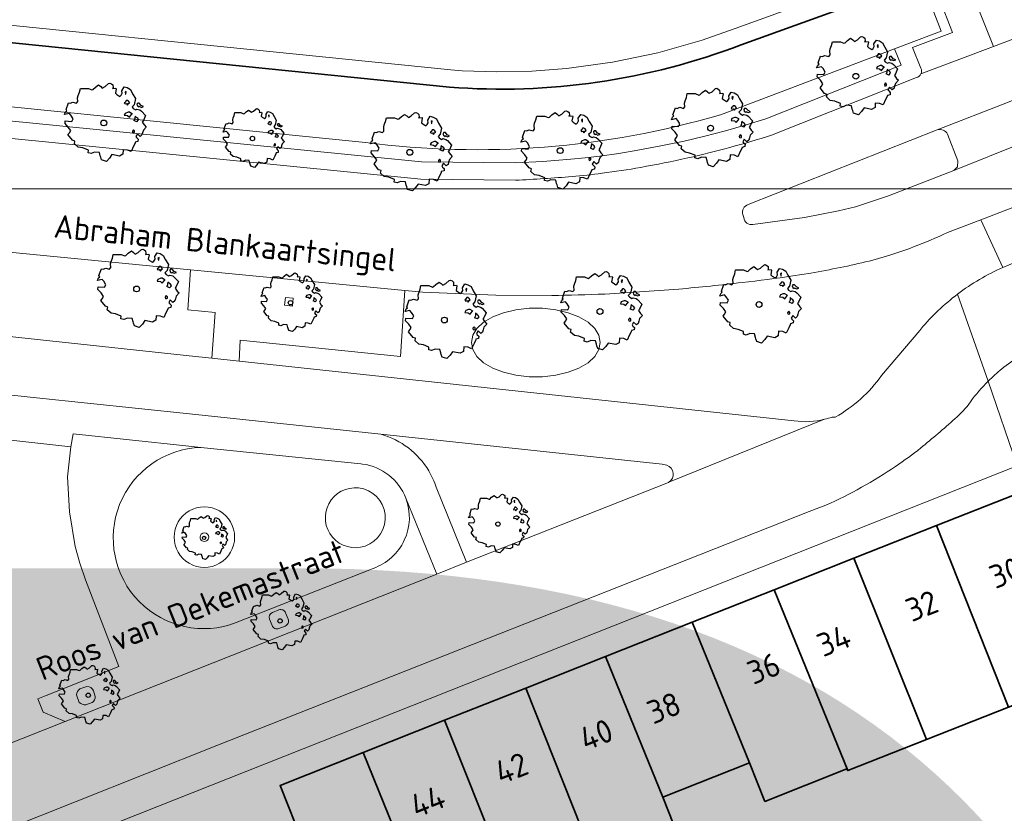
# Model space of a CAD drawing. Header units: metres. Extents: x 152391 to 157968, y 462336 to 467280.
# Tile 207 of 256: x 154776 to 154833, y 464939 to 464985. Entities that reach past the tile are written whole.
import ezdxf
from ezdxf.enums import TextEntityAlignment as Align

# ---------------------------------------------------------------- set-up
doc = ezdxf.new("R2010")
doc.units = ezdxf.units.M
doc.header["$LTSCALE"] = 0.75
doc.layers.get('0').update_dxf_attribs({"lineweight": 25})
for name, color, linetype, lineweight in [('B-GV-GR-BOOM-S', 252, 'Continuous', 25), ('B-WE-GK-BESCHOEIING-G', 251, 'GK-BESCHOEIING', 35), ('B-WE-GR-GROENVOORZIENING-GV', 251, 'Continuous', 18), ('B-WE-OG-BEBOUWING-GV', 6, 'Continuous', 35), ('B-WE-OG-BEBOUWING-T18', 1, 'Continuous', 18), ('B-WE-OG-TERREIN_CULTUURSCHEIDING-GV', 251, 'Continuous', 18), ('B-WE-OG-TOPOGRAFIE-T18', 1, 'Continuous', 18), ('B-WE-OG-WATER_SLOOT-GV', 251, 'Continuous', 18), ('B-WE-VH-VERHARDING_ASFALT-GV', 251, 'Continuous', 18), ('B-WE-VH-VERHARDING_BETONSTRAATSTEEN-GV', 251, 'Continuous', 18), ('B-WE-VH-VERHARDING_TEGEL-GV', 251, 'Continuous', 18)]:
    doc.layers.add(name, color=color, linetype=linetype, lineweight=lineweight)
doc.layers.add('X-XX-AL-TEKENBLAD_HULPLIJN-G', color=7, linetype='Continuous', lineweight=18, plot=False)
doc.styles.add('ARIAL', font='arialbd.ttf')
doc.styles.add('NLCS-ISO-M750-T18', font='NLCS-ISO.ttf', dxfattribs={"height": 1.35})
doc.linetypes.add('GK-BESCHOEIING', pattern='A,30,-5,[1,NLCS.SHX,S=1,R=0,X=0,Y=0],-5', length=40)

# ---------------------------------------------------------------- blocks, each defined once
blk = doc.blocks.new('SGR-BOOM_21_30')
at = {"linetype": 'Continuous'}
for p, q in [((0.065, 1.581), (0.205, 1.712)), ((0.205, 1.712), (0.263, 1.729)), ((0.263, 1.729), (0.333, 1.696)), ((-1.133, 1.088), (-1.109, 1.187)), ((-1.109, 1.187), (-1.051, 1.335)), ((-1.051, 1.335), (-1.016, 1.499)), ((-1.016, 1.499), (-0.668, 1.499)), ((-0.668, 1.499), (-0.516, 1.433)), ((-0.516, 1.433), (-0.47, 1.45)), ((-0.47, 1.45), (-0.365, 1.548)), ((-0.365, 1.548), (-0.226, 1.647)), ((-0.226, 1.647), (-0.133, 1.581)), ((-0.133, 1.581), (-0.063, 1.515)), ((-0.063, 1.515), (0.065, 1.581)), ((0.333, 1.696), (0.391, 1.647)), ((0.402, 1.532), (0.379, 1.499)), ((0.379, 1.499), (0.53, 1.515)), ((0.391, 1.647), (0.402, 1.532)), ((0.542, 1.483), (0.507, 1.285)), ((0.507, 1.285), (0.565, 1.236)), ((0.53, 1.515), (0.542, 1.483)), ((0.565, 1.236), (0.693, 1.154)), ((0.693, 1.154), (0.751, 1.203)), ((0.751, 1.203), (0.798, 1.285)), ((0.786, 1.4), (0.891, 1.565)), ((0.798, 1.285), (0.786, 1.4)), ((0.891, 1.565), (1.019, 1.532)), ((0.972, 1.368), (0.926, 1.335)), ((0.926, 1.335), (0.949, 1.253)), ((0.949, 1.253), (0.961, 1.236)), ((0.961, 1.269), (0.972, 1.368)), ((1.019, 1.532), (1.158, 1.45)), ((1.158, 1.45), (1.251, 1.269)), ((1.251, 1.269), (1.379, 1.055)), ((-1.633, 0.579), (-1.528, 0.875)), ((-1.598, 0.53), (-1.633, 0.579)), ((-1.528, 0.875), (-1.458, 0.858)), ((-1.458, 0.858), (-1.342, 0.908)), ((-1.342, 0.908), (-1.179, 0.858)), ((-1.179, 0.858), (-1.121, 0.924)), ((-1.121, 0.924), (-1.133, 1.088)), ((0.937, 0.908), (0.891, 0.875)), ((0.891, 0.875), (0.926, 0.825)), ((0.926, 0.825), (0.984, 0.842)), ((0.972, 0.973), (0.937, 0.908)), ((1.03, 0.973), (0.972, 0.973)), ((0.984, 0.842), (1.03, 0.776)), ((1.077, 0.94), (1.03, 0.973)), ((1.03, 0.776), (1.077, 0.842)), ((1.124, 0.875), (1.077, 0.94)), ((1.077, 0.842), (1.124, 0.875)), ((1.321, 0.793), (1.228, 0.694)), ((1.228, 0.694), (1.275, 0.628)), ((1.275, 0.628), (1.379, 0.563)), ((1.379, 1.055), (1.321, 0.793)), ((1.379, 0.563), (1.438, 0.595)), ((1.472, 0.858), (1.438, 0.809)), ((1.438, 0.809), (1.461, 0.743)), ((1.438, 0.595), (1.565, 0.563)), ((1.461, 0.743), (1.531, 0.694)), ((1.542, 0.858), (1.472, 0.858)), ((1.531, 0.727), (1.635, 0.678)), ((1.531, 0.694), (1.542, 0.727)), ((1.624, 0.76), (1.542, 0.858)), ((1.728, 0.71), (1.624, 0.76)), ((1.635, 0.678), (1.728, 0.71)), ((-1.703, 0.365), (-1.656, 0.48)), ((-1.493, 0.415), (-1.703, 0.365)), ((-1.679, -0.029), (-1.668, 0.086)), ((-1.668, 0.086), (-1.389, 0.07)), ((-1.656, 0.48), (-1.598, 0.53)), ((-1.423, 0.333), (-1.493, 0.415)), ((-1.33, 0.185), (-1.423, 0.333)), ((-1.389, 0.07), (-1.33, 0.185)), ((0.926, 0.415), (0.891, 0.333)), ((0.891, 0.333), (1.03, 0.316)), ((1.054, 0.464), (0.926, 0.415)), ((1.03, 0.316), (1.112, 0.251)), ((1.112, 0.464), (1.054, 0.464)), ((1.217, 0.398), (1.112, 0.464)), ((1.112, 0.251), (1.205, 0.365)), ((1.205, 0.365), (1.24, 0.415)), ((1.344, 0.185), (1.31, 0.103)), ((1.434, 0.049), (1.31, 0.103)), ((1.356, 0.3), (1.344, 0.234)), ((1.344, 0.234), (1.344, 0.185)), ((1.426, 0.234), (1.356, 0.3)), ((1.472, 0.201), (1.426, 0.234)), ((1.434, 0.049), (1.507, 0.136)), ((1.507, 0.136), (1.472, 0.201)), ((1.565, 0.563), (1.635, 0.513)), ((1.635, 0.513), (1.81, 0.316)), ((1.717, 0.103), (1.67, 0.037)), ((1.67, 0.037), (1.763, -0.094)), ((1.81, 0.316), (1.717, 0.103)), ((-1.54, -0.177), (-1.679, -0.029)), ((-1.551, -0.505), (-1.493, -0.423)), ((-1.354, -0.752), (-1.551, -0.505)), ((-1.435, -0.324), (-1.54, -0.177)), ((-1.493, -0.423), (-1.435, -0.324)), ((1.286, -0.292), (1.24, -0.357)), ((1.24, -0.357), (1.251, -0.423)), ((1.263, -0.423), (1.333, -0.407)), ((1.333, -0.341), (1.286, -0.292)), ((1.333, -0.407), (1.333, -0.341)), ((1.461, -0.472), (1.391, -0.587)), ((1.577, -0.587), (1.461, -0.472)), ((1.658, -0.522), (1.577, -0.587)), ((1.682, -0.423), (1.658, -0.522)), ((1.717, -0.308), (1.682, -0.423)), ((1.845, -0.177), (1.717, -0.308)), ((1.763, -0.094), (1.845, -0.177)), ((-1.249, -0.784), (-1.354, -0.752)), ((-1.272, -0.899), (-1.249, -0.784)), ((-1.109, -1.047), (-1.272, -0.899)), ((-0.912, -1.08), (-1.109, -1.047)), ((-0.668, -1.179), (-0.912, -1.08)), ((1.286, -1.014), (1.182, -1.244)), ((1.356, -0.883), (1.286, -1.014)), ((1.368, -0.834), (1.356, -0.883)), ((1.484, -0.801), (1.368, -0.834)), ((1.391, -0.587), (1.426, -0.637)), ((1.426, -0.637), (1.496, -0.702)), ((1.496, -0.702), (1.484, -0.801)), ((-0.679, -1.294), (-0.668, -1.179)), ((-0.551, -1.326), (-0.679, -1.294)), ((-0.4, -1.261), (-0.551, -1.326)), ((-0.191, -1.277), (-0.4, -1.261)), ((-0.156, -1.425), (-0.191, -1.277)), ((-0.133, -1.491), (-0.156, -1.425)), ((-0.098, -1.606), (-0.133, -1.491)), ((0.112, -1.671), (-0.098, -1.606)), ((0.251, -1.524), (0.112, -1.671)), ((0.356, -1.376), (0.251, -1.524)), ((0.682, -1.441), (0.356, -1.376)), ((0.833, -1.359), (0.682, -1.441)), ((0.844, -1.162), (0.833, -1.359)), ((1.03, -1.179), (0.844, -1.162)), ((1.182, -1.244), (1.03, -1.179))]:
    blk.add_line(p, q, dxfattribs=at)
blk.add_circle((0, 0), 0.126, dxfattribs=at)
blk = doc.blocks.new('SGR-BOOM_31_50')
at = {"linetype": 'Continuous'}
for p, q in [((0.087, 2.108), (0.273, 2.283)), ((0.273, 2.283), (0.351, 2.305)), ((0.351, 2.305), (0.444, 2.261)), ((-1.479, 1.582), (-1.402, 1.78)), ((-1.402, 1.78), (-1.355, 1.999)), ((-1.355, 1.999), (-0.89, 1.999)), ((-0.89, 1.999), (-0.688, 1.911)), ((-0.688, 1.911), (-0.626, 1.933)), ((-0.626, 1.933), (-0.487, 2.064)), ((-0.487, 2.064), (-0.301, 2.196)), ((-0.301, 2.196), (-0.177, 2.108)), ((-0.177, 2.108), (-0.084, 2.02)), ((-0.084, 2.02), (0.087, 2.108)), ((0.444, 2.261), (0.521, 2.196)), ((0.537, 2.042), (0.506, 1.999)), ((0.506, 1.999), (0.707, 2.02)), ((0.521, 2.196), (0.537, 2.042)), ((0.723, 1.977), (0.676, 1.714)), ((0.676, 1.714), (0.754, 1.648)), ((0.707, 2.02), (0.723, 1.977)), ((1.002, 1.604), (1.064, 1.714)), ((1.048, 1.867), (1.188, 2.086)), ((1.064, 1.714), (1.048, 1.867)), ((1.188, 2.086), (1.358, 2.042)), ((1.296, 1.823), (1.234, 1.78)), ((1.234, 1.78), (1.265, 1.67)), ((1.281, 1.692), (1.296, 1.823)), ((1.358, 2.042), (1.545, 1.933)), ((1.545, 1.933), (1.669, 1.692)), ((-2.177, 0.772), (-2.038, 1.166)), ((-2.038, 1.166), (-1.944, 1.144)), ((-1.944, 1.144), (-1.789, 1.21)), ((-1.789, 1.21), (-1.572, 1.144)), ((-1.572, 1.144), (-1.495, 1.232)), ((-1.51, 1.451), (-1.479, 1.582)), ((-1.495, 1.232), (-1.51, 1.451)), ((0.754, 1.648), (0.924, 1.539)), ((0.924, 1.539), (1.002, 1.604)), ((1.25, 1.21), (1.188, 1.166)), ((1.188, 1.166), (1.234, 1.101)), ((1.296, 1.298), (1.25, 1.21)), ((1.265, 1.67), (1.281, 1.648)), ((1.374, 1.298), (1.296, 1.298)), ((1.436, 1.254), (1.374, 1.298)), ((1.498, 1.166), (1.436, 1.254)), ((1.436, 1.122), (1.498, 1.166)), ((1.669, 1.692), (1.839, 1.407)), ((1.839, 1.407), (1.762, 1.057)), ((1.963, 1.144), (1.917, 1.079)), ((2.056, 1.144), (1.963, 1.144)), ((2.165, 1.013), (2.056, 1.144)), ((-2.27, 0.487), (-2.208, 0.641)), ((-2.208, 0.641), (-2.131, 0.706)), ((-2.131, 0.706), (-2.177, 0.772)), ((1.234, 1.101), (1.312, 1.122)), ((1.405, 0.619), (1.234, 0.553)), ((1.312, 1.122), (1.374, 1.035)), ((1.374, 1.035), (1.436, 1.122)), ((1.483, 0.619), (1.405, 0.619)), ((1.622, 0.531), (1.483, 0.619)), ((1.762, 1.057), (1.638, 0.925)), ((1.638, 0.925), (1.7, 0.838)), ((1.7, 0.838), (1.839, 0.75)), ((1.839, 0.75), (1.917, 0.794)), ((1.917, 1.079), (1.948, 0.991)), ((1.917, 0.794), (2.087, 0.75)), ((1.948, 0.991), (2.041, 0.925)), ((2.041, 0.969), (2.18, 0.903)), ((2.041, 0.925), (2.056, 0.969)), ((2.087, 0.75), (2.18, 0.684)), ((2.304, 0.947), (2.165, 1.013)), ((2.18, 0.903), (2.304, 0.947)), ((2.18, 0.684), (2.413, 0.422)), ((-1.991, 0.553), (-2.27, 0.487)), ((-2.239, -0.038), (-2.224, 0.115)), ((-2.224, 0.115), (-1.851, 0.093)), ((-1.898, 0.444), (-1.991, 0.553)), ((-1.774, 0.246), (-1.898, 0.444)), ((-1.851, 0.093), (-1.774, 0.246)), ((1.234, 0.553), (1.188, 0.444)), ((1.188, 0.444), (1.374, 0.422)), ((1.374, 0.422), (1.483, 0.334)), ((1.483, 0.334), (1.607, 0.487)), ((1.607, 0.487), (1.653, 0.553)), ((1.793, 0.246), (1.746, 0.137)), ((1.911, 0.065), (1.746, 0.137)), ((1.808, 0.4), (1.793, 0.312)), ((1.793, 0.312), (1.793, 0.246)), ((1.901, 0.312), (1.808, 0.4)), ((1.963, 0.268), (1.901, 0.312)), ((1.911, 0.065), (2.01, 0.181)), ((2.01, 0.181), (1.963, 0.268)), ((2.289, 0.137), (2.227, 0.049)), ((2.227, 0.049), (2.351, -0.126)), ((2.413, 0.422), (2.289, 0.137)), ((-2.053, -0.235), (-2.239, -0.038)), ((-2.069, -0.673), (-1.991, -0.564)), ((-1.913, -0.433), (-2.053, -0.235)), ((-1.991, -0.564), (-1.913, -0.433)), ((1.715, -0.389), (1.653, -0.476)), ((1.653, -0.476), (1.669, -0.564)), ((1.684, -0.564), (1.777, -0.542)), ((1.777, -0.454), (1.715, -0.389)), ((1.777, -0.542), (1.777, -0.454)), ((2.242, -0.564), (2.211, -0.695)), ((2.289, -0.411), (2.242, -0.564)), ((2.459, -0.235), (2.289, -0.411)), ((2.351, -0.126), (2.459, -0.235)), ((-1.805, -1.002), (-2.069, -0.673)), ((-1.665, -1.046), (-1.805, -1.002)), ((-1.696, -1.199), (-1.665, -1.046)), ((1.824, -1.112), (1.808, -1.177)), ((1.979, -1.068), (1.824, -1.112)), ((1.948, -0.63), (1.855, -0.783)), ((1.855, -0.783), (1.901, -0.849)), ((1.901, -0.849), (1.994, -0.936)), ((2.103, -0.783), (1.948, -0.63)), ((1.994, -0.936), (1.979, -1.068)), ((2.211, -0.695), (2.103, -0.783)), ((-1.479, -1.396), (-1.696, -1.199)), ((-1.216, -1.44), (-1.479, -1.396)), ((-0.89, -1.571), (-1.216, -1.44)), ((-0.906, -1.725), (-0.89, -1.571)), ((-0.533, -1.681), (-0.735, -1.769)), ((-0.254, -1.703), (-0.533, -1.681)), ((-0.208, -1.9), (-0.254, -1.703)), ((1.126, -1.55), (1.11, -1.812)), ((1.374, -1.571), (1.126, -1.55)), ((1.576, -1.659), (1.374, -1.571)), ((1.715, -1.352), (1.576, -1.659)), ((1.808, -1.177), (1.715, -1.352)), ((-0.735, -1.769), (-0.906, -1.725)), ((-0.177, -1.988), (-0.208, -1.9)), ((-0.13, -2.141), (-0.177, -1.988)), ((0.149, -2.229), (-0.13, -2.141)), ((0.335, -2.031), (0.149, -2.229)), ((0.475, -1.834), (0.335, -2.031)), ((0.909, -1.922), (0.475, -1.834)), ((1.11, -1.812), (0.909, -1.922))]:
    blk.add_line(p, q, dxfattribs=at)
blk.add_circle((0, 0), 0.169, dxfattribs=at)
blk = doc.blocks.new('SGR-BOOM_0_20')
at = {"linetype": 'Continuous'}
for p, q in [((-0.352, 1.087), (-0.274, 1.161)), ((-0.274, 1.161), (-0.169, 1.235)), ((-0.169, 1.235), (-0.099, 1.186)), ((-0.099, 1.186), (-0.047, 1.137)), ((-0.047, 1.137), (0.049, 1.186)), ((0.049, 1.186), (0.154, 1.284)), ((0.154, 1.284), (0.197, 1.297)), ((0.197, 1.297), (0.25, 1.272)), ((0.25, 1.272), (0.293, 1.235)), ((0.302, 1.149), (0.284, 1.124)), ((0.293, 1.235), (0.302, 1.149)), ((0.59, 1.05), (0.668, 1.173)), ((0.668, 1.173), (0.764, 1.149)), ((0.764, 1.149), (0.869, 1.087)), ((-1.225, 0.434), (-1.146, 0.656)), ((-1.146, 0.656), (-1.094, 0.644)), ((-1.094, 0.644), (-1.007, 0.681)), ((-1.007, 0.681), (-0.884, 0.644)), ((-0.884, 0.644), (-0.841, 0.693)), ((-0.85, 0.816), (-0.832, 0.89)), ((-0.841, 0.693), (-0.85, 0.816)), ((-0.832, 0.89), (-0.788, 1.001)), ((-0.788, 1.001), (-0.762, 1.124)), ((-0.762, 1.124), (-0.501, 1.124)), ((-0.501, 1.124), (-0.387, 1.075)), ((-0.387, 1.075), (-0.352, 1.087)), ((0.284, 1.124), (0.398, 1.137)), ((0.407, 1.112), (0.38, 0.964)), ((0.38, 0.964), (0.424, 0.927)), ((0.398, 1.137), (0.407, 1.112)), ((0.424, 0.927), (0.52, 0.865)), ((0.52, 0.865), (0.564, 0.902)), ((0.564, 0.902), (0.598, 0.964)), ((0.598, 0.964), (0.59, 1.05)), ((0.703, 0.681), (0.668, 0.656)), ((0.668, 0.656), (0.694, 0.619)), ((0.729, 1.026), (0.694, 1.001)), ((0.694, 1.001), (0.712, 0.939)), ((0.694, 0.619), (0.738, 0.631)), ((0.729, 0.73), (0.703, 0.681)), ((0.712, 0.939), (0.721, 0.927)), ((0.721, 0.952), (0.729, 1.026)), ((0.773, 0.73), (0.729, 0.73)), ((0.738, 0.631), (0.773, 0.582)), ((0.808, 0.705), (0.773, 0.73)), ((0.773, 0.582), (0.808, 0.631)), ((0.843, 0.656), (0.808, 0.705)), ((0.808, 0.631), (0.843, 0.656)), ((0.869, 1.087), (0.939, 0.952)), ((0.991, 0.594), (0.921, 0.521)), ((0.939, 0.952), (1.035, 0.792)), ((1.035, 0.792), (0.991, 0.594)), ((1.104, 0.644), (1.078, 0.607)), ((1.078, 0.607), (1.096, 0.557)), ((1.157, 0.644), (1.104, 0.644)), ((1.218, 0.57), (1.157, 0.644)), ((1.296, 0.533), (1.218, 0.57)), ((-1.277, 0.274), (-1.242, 0.36)), ((-1.12, 0.311), (-1.277, 0.274)), ((-1.259, -0.022), (-1.251, 0.065)), ((-1.251, 0.065), (-1.041, 0.052)), ((-1.242, 0.36), (-1.198, 0.397)), ((-1.198, 0.397), (-1.225, 0.434)), ((-1.068, 0.249), (-1.12, 0.311)), ((-0.998, 0.139), (-1.068, 0.249)), ((-1.041, 0.052), (-0.998, 0.139)), ((0.694, 0.311), (0.668, 0.249)), ((0.668, 0.249), (0.773, 0.237)), ((0.79, 0.348), (0.694, 0.311)), ((0.773, 0.237), (0.834, 0.188)), ((0.834, 0.348), (0.79, 0.348)), ((0.912, 0.299), (0.834, 0.348)), ((0.834, 0.188), (0.904, 0.274)), ((0.904, 0.274), (0.93, 0.311)), ((0.921, 0.521), (0.956, 0.471)), ((0.956, 0.471), (1.035, 0.422)), ((1.008, 0.139), (0.982, 0.077)), ((1.075, 0.037), (0.982, 0.077)), ((1.017, 0.225), (1.008, 0.176)), ((1.008, 0.176), (1.008, 0.139)), ((1.069, 0.176), (1.017, 0.225)), ((1.035, 0.422), (1.078, 0.447)), ((1.104, 0.151), (1.069, 0.176)), ((1.075, 0.037), (1.13, 0.102)), ((1.078, 0.447), (1.174, 0.422)), ((1.096, 0.557), (1.148, 0.521)), ((1.13, 0.102), (1.104, 0.151)), ((1.148, 0.545), (1.226, 0.508)), ((1.148, 0.521), (1.157, 0.545)), ((1.174, 0.422), (1.226, 0.385)), ((1.226, 0.508), (1.296, 0.533)), ((1.226, 0.385), (1.357, 0.237)), ((1.287, 0.077), (1.253, 0.028)), ((1.253, 0.028), (1.322, -0.071)), ((1.357, 0.237), (1.287, 0.077)), ((-1.155, -0.132), (-1.259, -0.022)), ((-1.164, -0.379), (-1.12, -0.317)), ((-1.015, -0.564), (-1.164, -0.379)), ((-1.076, -0.243), (-1.155, -0.132)), ((-1.12, -0.317), (-1.076, -0.243)), ((-0.937, -0.588), (-1.015, -0.564)), ((0.965, -0.219), (0.93, -0.268)), ((0.93, -0.268), (0.939, -0.317)), ((0.947, -0.317), (1, -0.305)), ((1, -0.256), (0.965, -0.219)), ((1, -0.305), (1, -0.256)), ((1.096, -0.354), (1.043, -0.44)), ((1.043, -0.44), (1.069, -0.477)), ((1.069, -0.477), (1.122, -0.527)), ((1.183, -0.44), (1.096, -0.354)), ((1.122, -0.527), (1.113, -0.601)), ((1.244, -0.391), (1.183, -0.44)), ((1.261, -0.317), (1.244, -0.391)), ((1.287, -0.231), (1.261, -0.317)), ((1.383, -0.132), (1.287, -0.231)), ((1.322, -0.071), (1.383, -0.132)), ((-0.954, -0.675), (-0.937, -0.588)), ((-0.832, -0.785), (-0.954, -0.675)), ((-0.684, -0.81), (-0.832, -0.785)), ((-0.501, -0.884), (-0.684, -0.81)), ((-0.509, -0.97), (-0.501, -0.884)), ((-0.413, -0.995), (-0.509, -0.97)), ((-0.3, -0.946), (-0.413, -0.995)), ((-0.143, -0.958), (-0.3, -0.946)), ((-0.117, -1.069), (-0.143, -0.958)), ((-0.099, -1.118), (-0.117, -1.069)), ((-0.073, -1.204), (-0.099, -1.118)), ((0.267, -1.032), (0.188, -1.143)), ((0.511, -1.081), (0.267, -1.032)), ((0.625, -1.019), (0.511, -1.081)), ((0.633, -0.872), (0.625, -1.019)), ((0.773, -0.884), (0.633, -0.872)), ((0.886, -0.933), (0.773, -0.884)), ((0.965, -0.761), (0.886, -0.933)), ((1.017, -0.662), (0.965, -0.761)), ((1.026, -0.625), (1.017, -0.662)), ((1.113, -0.601), (1.026, -0.625)), ((0.084, -1.254), (-0.073, -1.204)), ((0.188, -1.143), (0.084, -1.254))]:
    blk.add_line(p, q, dxfattribs=at)
blk.add_circle((0, 0), 0.0948, dxfattribs=at)

msp = doc.modelspace()

# ---------------------------------------------------------------- linework, layer by layer
at = {"layer": 'B-WE-GK-BESCHOEIING-G'}
for points in [[(154828.15, 464987.08), (154828.045, 464986.945), (154817.77, 464983.22)], [(154800.89, 464980.77), (154763.83, 464984.52), (154745.31, 464986.31)]]:
    msp.add_lwpolyline(points, dxfattribs=at)
msp.add_lwpolyline([(154817.77, 464983.22, -0.110903), (154800.89, 464980.77)], format="xyb", dxfattribs=at)
at = {"layer": 'B-WE-GR-GROENVOORZIENING-GV'}
msp.add_lwpolyline([(154791.403, 464968.607), (154791.358, 464968.158), (154791.823, 464968.112), (154791.857, 464968.563)], close=True, dxfattribs=at)
for points in [[(154786.968, 464954.748, 1), (154786.468, 464954.748)], [(154786.468, 464954.748, 1.008), (154786.968, 464954.748)], [(154790.656, 464950.388, 0.412994), (154790.487, 464949.999)], [(154791.417, 464950.367, 0.417424), (154791.028, 464950.535)], [(154790.635, 464949.627, 0.414874), (154791.024, 464949.458)], [(154791.396, 464949.605, 0.415585), (154791.564, 464949.995)], [(154779.52, 464945.967, 0.258911), (154779.331, 464945.621)], [(154780.298, 464945.856, 0.321517), (154779.928, 464946.105)], [(154779.483, 464945.19, 0.230237), (154779.864, 464945.052)], [(154780.224, 464945.179, 0.279342), (154780.41, 464945.528)]]:
    msp.add_lwpolyline(points, format="xyb", dxfattribs=at)
for points in [[(154791.028, 464950.535), (154790.656, 464950.388)], [(154791.564, 464949.995), (154791.417, 464950.367)], [(154790.487, 464949.999), (154790.635, 464949.627)], [(154791.024, 464949.458), (154791.396, 464949.605)], [(154779.331, 464945.621), (154779.483, 464945.19)], [(154779.928, 464946.105), (154779.52, 464945.967)], [(154780.41, 464945.528), (154780.298, 464945.856)], [(154779.864, 464945.052), (154780.224, 464945.179)]]:
    msp.add_lwpolyline(points, dxfattribs=at)
at = {"layer": 'B-WE-OG-BEBOUWING-GV'}
for points in [[(154838.376, 464946.935), (154838.381, 464946.937), (154837.661, 464949.049), (154837.44, 464949.3), (154834.783, 464956.011), (154834.213, 464957.45), (154829.071, 464955.415), (154833.225, 464944.904)], [(154828.479, 464943.033), (154833.225, 464944.904), (154829.071, 464955.415), (154824.281, 464953.52)], [(154819.673, 464951.696), (154823.934, 464941.242), (154828.479, 464943.033), (154824.281, 464953.52)], [(154818.249, 464941.699), (154819.14, 464939.46), (154823.88, 464941.34), (154823.934, 464941.242), (154819.673, 464951.696), (154814.925, 464949.818)], [(154809.91, 464947.833), (154813.229, 464939.71), (154818.249, 464941.699), (154814.925, 464949.818)], [(154813.229, 464939.71), (154809.91, 464947.833), (154805.309, 464946.013), (154808.553, 464937.858), (154809.466, 464935.553), (154814.142, 464937.405)], [(154808.553, 464937.858), (154805.309, 464946.013), (154800.617, 464944.156), (154803.87, 464936.003), (154803.708, 464935.939), (154804.583, 464933.768), (154804.73, 464933.404), (154806.831, 464934.251), (154805.815, 464936.773)], [(154795.894, 464942.287), (154799.194, 464934.151), (154800.066, 464931.948), (154804.583, 464933.768), (154803.708, 464935.939), (154803.87, 464936.003), (154800.617, 464944.156)], [(154799.194, 464934.151), (154795.894, 464942.287), (154791.1, 464940.39), (154791.99, 464938.139), (154792.105, 464938.182), (154794.314, 464932.226), (154794.65, 464932.351), (154795.53, 464930.12), (154800.066, 464931.948)]]:
    msp.add_lwpolyline(points, close=True, dxfattribs=at)
at = {"layer": 'B-WE-OG-TERREIN_CULTUURSCHEIDING-GV'}
for points in [[(154828.15, 464987.08), (154829.326, 464984.006), (154826.626, 464982.982), (154827.012, 464982.043), (154819.196, 464978.943), (154818.046, 464978.585), (154816.859, 464978.251), (154815.663, 464977.94), (154814.46, 464977.656), (154813.125, 464977.368), (154811.782, 464977.117), (154810.689, 464976.936), (154809.589, 464976.781), (154808.749, 464976.677), (154807.906, 464976.599), (154806.289, 464976.476), (154804.695, 464976.39), (154799.285, 464976.449), (154742.07, 464982.137)], [(154828.162, 464981.875), (154827.675, 464983.06), (154829.99, 464983.928), (154829.231, 464985.887)], [(154742.07, 464982.137), (154799.285, 464976.449), (154804.695, 464976.39), (154806.289, 464976.476), (154807.906, 464976.599), (154808.749, 464976.677), (154809.589, 464976.781), (154810.689, 464976.936), (154811.782, 464977.117), (154813.125, 464977.368), (154814.46, 464977.656), (154815.663, 464977.94), (154816.859, 464978.251), (154818.046, 464978.585), (154819.196, 464978.943), (154827.012, 464982.043), (154826.626, 464982.982), (154816.572, 464979.171)], [(154796.04, 464977.571), (154763.455, 464980.85), (154750.15, 464982.33)], [(154741.991, 464981.14), (154787.421, 464976.624), (154799.23, 464975.45), (154804.716, 464975.39)], [(154819.53, 464978), (154827.9, 464981.32)], [(154832.91, 464970.34), (154831.637, 464973.106), (154829.7, 464972.36)], [(154826.373, 464971.062), (154825.373, 464970.767), (154825.168, 464970.707)], [(154821.8, 464970.02), (154820.76, 464969.853)], [(154806.81, 464968.72), (154803.57, 464968.74), (154799.35, 464968.91), (154798.305, 464969.011), (154798.06, 464965.196), (154788.785, 464966.13), (154788.732, 464964.925), (154820.84, 464961.47)], [(154814.166, 464969.093), (154809.876, 464968.806)], [(154825.88, 464964.09), (154828.093, 464966.701), (154828.16, 464966.78)], [(154823.03, 464961.69), (154823.21, 464961.69)], [(154813.47, 464958.91), (154813.195, 464958.97), (154796.934, 464960.692)], [(154800.13, 464957.63), (154801.881, 464953.288)], [(154801.881, 464953.288), (154813.56, 464957.907), (154813.567, 464957.91), (154813.584, 464957.92)]]:
    msp.add_lwpolyline(points, dxfattribs=at)
for points in [[(154827.9, 464981.32, 0.220039), (154828.16, 464981.537)], [(154828.16, 464981.537, 0.218928), (154828.162, 464981.875)], [(154816.572, 464979.171, -0.103837), (154796.04, 464977.571)], [(154817.12, 464977.286, 0.0141), (154819.53, 464978)], [(154814.68, 464976.68, 0.011576), (154817.12, 464977.286)], [(154811.956, 464976.132, 0.01327), (154814.68, 464976.68)], [(154807.99, 464975.603, 0.01555), (154809.72, 464975.79)], [(154809.72, 464975.79, 0.012503), (154811.956, 464976.132)], [(154804.716, 464975.39, 0.011293), (154807.99, 464975.603)], [(154829.7, 464972.36, -0.021404), (154827.734, 464971.528)], [(154827.734, 464971.528, -0.022207), (154826.373, 464971.062)], [(154825.168, 464970.707, -0.015119), (154821.8, 464970.02)], [(154830.288, 464968.802, -0.061434), (154832.91, 464970.34)], [(154820.76, 464969.853, -0.007111), (154817.82, 464969.47)], [(154817.82, 464969.47, -0.006826), (154814.166, 464969.093)], [(154809.876, 464968.806, -0.00717), (154806.81, 464968.72)], [(154828.16, 464966.78, -0.056386), (154830.288, 464968.802)], [(154823.21, 464961.69, 0.111636), (154825.88, 464964.09)], [(154820.84, 464961.47, 0.098038), (154822.594, 464961.56)], [(154822.594, 464961.56, 0.022319), (154823.03, 464961.69)], [(154796.934, 464960.692, -0.191994), (154799.697, 464958.579)], [(154813.584, 464957.92, 0.636301), (154813.47, 464958.91)], [(154799.697, 464958.579, -0.056174), (154800.13, 464957.63)]]:
    msp.add_lwpolyline(points, format="xyb", dxfattribs=at)
for points in [[(154763.56, 464972.38), (154758.95, 464968.13), (154786.208, 464965.197), (154787.153, 464965.095), (154787.342, 464967.731), (154785.765, 464967.891), (154785.925, 464970.211)], [(154802.16, 464966.003), (154802.242, 464966.417), (154802.482, 464966.812), (154802.872, 464967.172), (154803.394, 464967.481), (154804.025, 464967.726), (154804.737, 464967.895), (154805.5, 464967.981), (154806.28, 464967.981), (154807.043, 464967.895), (154807.755, 464967.726), (154808.386, 464967.481), (154808.908, 464967.172), (154809.298, 464966.812), (154809.538, 464966.417), (154809.62, 464966.003), (154809.538, 464965.589), (154809.298, 464965.194), (154808.908, 464964.834), (154808.386, 464964.525), (154807.755, 464964.28), (154807.043, 464964.111), (154806.28, 464964.025), (154805.5, 464964.025), (154804.737, 464964.111), (154804.025, 464964.28), (154803.394, 464964.525), (154802.872, 464964.834), (154802.482, 464965.194), (154802.242, 464965.589)], [(154802.16, 464966.003), (154802.242, 464965.589), (154802.482, 464965.194), (154802.872, 464964.834), (154803.394, 464964.525), (154804.025, 464964.28), (154804.737, 464964.111), (154805.5, 464964.025), (154806.28, 464964.025), (154807.043, 464964.111), (154807.755, 464964.28), (154808.386, 464964.525), (154808.908, 464964.834), (154809.298, 464965.194), (154809.538, 464965.589), (154809.62, 464966.003), (154809.538, 464966.417), (154809.298, 464966.812), (154808.908, 464967.172), (154808.386, 464967.481), (154807.755, 464967.726), (154807.043, 464967.895), (154806.28, 464967.981), (154805.5, 464967.981), (154804.737, 464967.895), (154804.025, 464967.726), (154803.394, 464967.481), (154802.872, 464967.172), (154802.482, 464966.812), (154802.242, 464966.417)]]:
    msp.add_lwpolyline(points, close=True, dxfattribs=at)
at = {"layer": 'B-WE-OG-WATER_SLOOT-GV'}
for points in [[(154828.366, 464988.125), (154817.415, 464984.155), (154815.518, 464983.488), (154812.94, 464982.756), (154810.316, 464982.208), (154807.66, 464981.846), (154805.654, 464981.698), (154803.644, 464981.657), (154801.635, 464981.722), (154800.966, 464981.767), (154764.038, 464985.504)], [(154764.038, 464985.504), (154800.966, 464981.767), (154801.635, 464981.722), (154803.644, 464981.657), (154805.654, 464981.698), (154807.66, 464981.846), (154810.316, 464982.208), (154812.94, 464982.756), (154815.518, 464983.488), (154817.415, 464984.155), (154828.366, 464988.125)], [(154816.572, 464979.171), (154826.626, 464982.982), (154829.326, 464984.006), (154828.15, 464987.08), (154828.045, 464986.945), (154817.77, 464983.22)], [(154817.77, 464983.22), (154828.045, 464986.945)], [(154800.89, 464980.77), (154763.83, 464984.52), (154745.31, 464986.31)], [(154745.31, 464986.31), (154763.83, 464984.52), (154800.89, 464980.77)], [(154750.15, 464982.33), (154763.455, 464980.85), (154796.04, 464977.571)]]:
    msp.add_lwpolyline(points, dxfattribs=at)
for points in [[(154817.77, 464983.22, -0.110903), (154800.89, 464980.77)], [(154800.89, 464980.77, 0.110903), (154817.77, 464983.22)], [(154796.04, 464977.571, 0.103837), (154816.572, 464979.171)]]:
    msp.add_lwpolyline(points, format="xyb", dxfattribs=at)
at = {"layer": 'B-WE-VH-VERHARDING_ASFALT-GV'}
for points in [[(154818.171, 464973.974), (154829.11, 464978.295), (154833.17, 464979.886), (154833.6, 464980.05), (154837.12, 464981.45), (154835.911, 464984.47), (154832.366, 464983.129), (154828.16, 464981.537)], [(154804.716, 464975.39), (154799.23, 464975.45), (154787.421, 464976.624), (154741.991, 464981.14)], [(154827.9, 464981.32), (154819.53, 464978)], [(154829.7, 464972.36), (154831.637, 464973.106), (154835.33, 464974.53), (154839.2, 464976.06), (154838.048, 464979.129), (154834.529, 464977.732), (154834.099, 464977.562), (154830.058, 464975.958), (154826.28, 464974.49), (154824.38, 464973.85), (154823.39, 464973.61), (154821.42, 464973.23), (154818.448, 464972.831)], [(154740.881, 464974.72), (154749.796, 464973.824), (154750.34, 464973.769), (154763.56, 464972.38), (154785.925, 464970.211), (154786.732, 464970.133), (154798.305, 464969.011), (154799.35, 464968.91), (154803.57, 464968.74), (154806.81, 464968.72)], [(154817.914, 464973.223), (154817.865, 464973.397)], [(154825.168, 464970.707), (154825.373, 464970.767), (154826.373, 464971.062)], [(154820.76, 464969.853), (154821.8, 464970.02)], [(154809.876, 464968.806), (154814.166, 464969.093)]]:
    msp.add_lwpolyline(points, dxfattribs=at)
for points in [[(154828.16, 464981.537, -0.220039), (154827.9, 464981.32)], [(154819.53, 464978, -0.0141), (154817.12, 464977.286)], [(154817.12, 464977.286, -0.011576), (154814.68, 464976.68)], [(154814.68, 464976.68, -0.01327), (154811.956, 464976.132)], [(154809.72, 464975.79, -0.01555), (154807.99, 464975.603)], [(154811.956, 464976.132, -0.012503), (154809.72, 464975.79)], [(154807.99, 464975.603, -0.011293), (154804.716, 464975.39)], [(154817.865, 464973.397, -0.408899), (154818.171, 464973.974)], [(154818.448, 464972.831, -0.440838), (154817.914, 464973.223)], [(154827.734, 464971.528, 0.021404), (154829.7, 464972.36)], [(154826.373, 464971.062, 0.022207), (154827.734, 464971.528)], [(154821.8, 464970.02, 0.015119), (154825.168, 464970.707)], [(154817.82, 464969.47, 0.007111), (154820.76, 464969.853)], [(154814.166, 464969.093, 0.006826), (154817.82, 464969.47)], [(154806.81, 464968.72, 0.00717), (154809.876, 464968.806)]]:
    msp.add_lwpolyline(points, format="xyb", dxfattribs=at)
at = {"layer": 'B-WE-VH-VERHARDING_BETONSTRAATSTEEN-GV'}
for points in [[(154829.11, 464978.295), (154818.171, 464973.974)], [(154818.448, 464972.831), (154821.42, 464973.23), (154823.39, 464973.61), (154824.38, 464973.85), (154826.28, 464974.49), (154830.058, 464975.958), (154830.28, 464976.17), (154830.3, 464976.51), (154829.708, 464978.055)], [(154817.865, 464973.397), (154817.914, 464973.223)], [(154835.459, 464971.415), (154832.91, 464970.34)], [(154830.288, 464968.802), (154832.049, 464963.76)], [(154832.049, 464963.76), (154830.288, 464968.802)], [(154828.16, 464966.78), (154828.093, 464966.701), (154825.88, 464964.09)], [(154822.594, 464961.56), (154813.584, 464957.92), (154813.567, 464957.91), (154813.56, 464957.907), (154801.881, 464953.288), (154800.159, 464952.606), (154778.67, 464944.09)], [(154823.21, 464961.69), (154823.03, 464961.69)], [(154771.165, 464941.121), (154778.67, 464944.09), (154777.4, 464944.62), (154777.08, 464945.39), (154777.563, 464945.582), (154781.78, 464947.26), (154779.84, 464952.27), (154779.514, 464953.23), (154779.25, 464954.21), (154778.92, 464956.21), (154778.81, 464958.23), (154779.003, 464959.976), (154776.732, 464960.225), (154774.462, 464960.473)], [(154786.51, 464959.935), (154785.656, 464960.023), (154779.132, 464960.721), (154779.003, 464959.976), (154778.81, 464958.23), (154778.92, 464956.21), (154779.25, 464954.21), (154779.514, 464953.23), (154779.84, 464952.27), (154781.78, 464947.26), (154777.563, 464945.582), (154777.08, 464945.39), (154777.4, 464944.62), (154778.67, 464944.09), (154800.159, 464952.606), (154798.37, 464956.996)], [(154795.863, 464958.974), (154795.777, 464958.983), (154786.51, 464959.935)], [(154778.67, 464944.09), (154771.165, 464941.121), (154771.16, 464941.11), (154765.91, 464939.04), (154765.296, 464939.308), (154761.11, 464941.13), (154765.475, 464930.054), (154767.53, 464934.84), (154771.15, 464936.22), (154787.43, 464942.7), (154821.7, 464956.22), (154822.66, 464956.59)], [(154788.56, 464949.799), (154796.48, 464952.94)], [(154796.48, 464952.94), (154788.56, 464949.799)], [(154790.656, 464950.388), (154791.028, 464950.535)], [(154791.417, 464950.367), (154791.564, 464949.995)], [(154790.635, 464949.627), (154790.487, 464949.999)], [(154791.396, 464949.605), (154791.024, 464949.458)], [(154779.483, 464945.19), (154779.331, 464945.621)], [(154779.52, 464945.967), (154779.928, 464946.105)], [(154780.298, 464945.856), (154780.41, 464945.528)], [(154780.224, 464945.179), (154779.864, 464945.052)]]:
    msp.add_lwpolyline(points, dxfattribs=at)
for points in [[(154829.708, 464978.055, 0.364843), (154829.11, 464978.295)], [(154818.171, 464973.974, 0.408899), (154817.865, 464973.397)], [(154817.914, 464973.223, 0.440838), (154818.448, 464972.831)], [(154832.91, 464970.34, 0.061434), (154830.288, 464968.802)], [(154830.288, 464968.802, 0.056386), (154828.16, 464966.78)], [(154832.84, 464964.47, -0.037282), (154833.899, 464965.214)], [(154832.049, 464963.76, -0.027343), (154832.84, 464964.47)], [(154825.88, 464964.09, -0.111636), (154823.21, 464961.69)], [(154831.031, 464962.58, -0.039115), (154832.049, 464963.76)], [(154830.13, 464961.59, 0.068191), (154831.031, 464962.58)], [(154823.03, 464961.69, -0.022319), (154822.594, 464961.56)], [(154828.157, 464959.903, 0.010404), (154830.13, 464961.59)], [(154786.51, 464959.935, 1.180921), (154788.56, 464949.799)], [(154788.56, 464949.799, -1.180921), (154786.51, 464959.935)], [(154826.7, 464958.84, 0.018303), (154828.157, 464959.903)], [(154798.37, 464956.996, 0.275837), (154795.863, 464958.974)], [(154824.727, 464957.63, 0.026155), (154826.7, 464958.84)], [(154796.01, 464954.229, -1.249796), (154795.64, 464957.588)], [(154795.64, 464957.588, 1.249796), (154796.01, 464954.229)], [(154795.64, 464957.588, -0.803209), (154796.01, 464954.229)], [(154796.01, 464954.229, 0.803209), (154795.64, 464957.588)], [(154822.66, 464956.59, 0.024159), (154824.727, 464957.63)], [(154796.48, 464952.94, 0.423518), (154798.37, 464956.996)], [(154798.37, 464956.996, -0.423518), (154796.48, 464952.94)], [(154784.968, 464954.747, -1.000571), (154788.468, 464954.747)], [(154788.468, 464954.747, 1.000571), (154784.968, 464954.747)], [(154788.468, 464954.747, -1.000571), (154784.968, 464954.747)], [(154784.968, 464954.747, 1.000571), (154788.468, 464954.747)], [(154786.468, 464954.748, -1), (154786.968, 464954.748)], [(154786.968, 464954.748, -1.008), (154786.468, 464954.748)], [(154790.487, 464949.999, -0.412994), (154790.656, 464950.388)], [(154791.028, 464950.535, -0.417424), (154791.417, 464950.367)], [(154791.024, 464949.458, -0.414874), (154790.635, 464949.627)], [(154791.564, 464949.995, -0.415585), (154791.396, 464949.605)], [(154779.331, 464945.621, -0.258911), (154779.52, 464945.967)], [(154779.928, 464946.105, -0.321517), (154780.298, 464945.856)], [(154779.864, 464945.052, -0.230237), (154779.483, 464945.19)], [(154780.41, 464945.528, -0.279342), (154780.224, 464945.179)]]:
    msp.add_lwpolyline(points, format="xyb", dxfattribs=at)
at = {"layer": 'B-WE-VH-VERHARDING_TEGEL-GV'}
for points in [[(154835.379, 464984.755), (154834.51, 464986.85), (154834.416, 464987.069), (154834.071, 464987.877), (154830.974, 464986.603), (154832.366, 464983.129), (154835.911, 464984.47)], [(154828.16, 464981.537), (154832.366, 464983.129), (154830.974, 464986.603), (154829.231, 464985.887), (154829.99, 464983.928), (154827.675, 464983.06), (154828.162, 464981.875)], [(154833.6, 464980.05), (154833.17, 464979.886), (154829.11, 464978.295)], [(154829.708, 464978.055), (154830.3, 464976.51), (154830.28, 464976.17), (154830.058, 464975.958), (154834.099, 464977.562), (154834.529, 464977.732), (154833.6, 464980.05)], [(154835.33, 464974.53), (154831.637, 464973.106), (154832.91, 464970.34), (154835.459, 464971.415)], [(154820.84, 464961.47), (154788.732, 464964.925), (154787.153, 464965.095), (154786.208, 464965.197), (154758.95, 464968.13), (154753.85, 464968.776), (154745.86, 464969.639)], [(154744.53, 464966.369), (154751.63, 464965.596), (154759.91, 464964.63), (154765.536, 464964.032), (154777.016, 464962.81), (154785.852, 464961.87), (154796.934, 464960.692), (154813.195, 464958.97), (154813.47, 464958.91)], [(154796.934, 464960.692), (154785.852, 464961.87), (154777.016, 464962.81), (154765.536, 464964.032), (154759.91, 464964.63), (154757.77, 464963.068), (154759.47, 464962.77), (154762.93, 464962.37), (154762.838, 464960.975), (154762.88, 464960.81), (154765.172, 464960.57)], [(154822.66, 464956.59), (154821.7, 464956.22), (154787.43, 464942.7), (154771.15, 464936.22), (154767.53, 464934.84), (154765.475, 464930.054), (154767.679, 464930.05), (154769.06, 464933.25), (154833.73, 464958.86), (154832.049, 464963.76)], [(154832.049, 464963.76), (154833.73, 464958.86), (154834.213, 464957.45), (154834.783, 464956.011), (154834.83, 464956.03), (154839.88, 464958.059), (154841.755, 464958.776)], [(154765.172, 464960.57), (154767.392, 464960.337), (154767.93, 464960.28), (154768.07, 464961.76), (154774, 464961.15), (154773.94, 464960.53), (154774.462, 464960.473), (154776.732, 464960.225), (154779.003, 464959.976), (154779.132, 464960.721), (154785.656, 464960.023), (154786.51, 464959.935), (154795.777, 464958.983), (154795.863, 464958.974)], [(154813.584, 464957.92), (154822.594, 464961.56)], [(154798.37, 464956.996), (154800.159, 464952.606), (154801.881, 464953.288), (154800.13, 464957.63)]]:
    msp.add_lwpolyline(points, dxfattribs=at)
for points in [[(154828.162, 464981.875, -0.218928), (154828.16, 464981.537)], [(154829.11, 464978.295, -0.364843), (154829.708, 464978.055)], [(154833.899, 464965.214, 0.037282), (154832.84, 464964.47)], [(154832.84, 464964.47, 0.027343), (154832.049, 464963.76)], [(154832.049, 464963.76, 0.039115), (154831.031, 464962.58)], [(154831.031, 464962.58, -0.068191), (154830.13, 464961.59)], [(154822.594, 464961.56, -0.098038), (154820.84, 464961.47)], [(154830.13, 464961.59, -0.010404), (154828.157, 464959.903)], [(154799.697, 464958.579, 0.191994), (154796.934, 464960.692)], [(154828.157, 464959.903, -0.018303), (154826.7, 464958.84)], [(154795.863, 464958.974, -0.275837), (154798.37, 464956.996)], [(154813.47, 464958.91, -0.636301), (154813.584, 464957.92)], [(154826.7, 464958.84, -0.026155), (154824.727, 464957.63)], [(154800.13, 464957.63, 0.056174), (154799.697, 464958.579)], [(154824.727, 464957.63, -0.024159), (154822.66, 464956.59)]]:
    msp.add_lwpolyline(points, format="xyb", dxfattribs=at)
for points in [[(154785.925, 464970.211), (154785.765, 464967.891), (154787.342, 464967.731), (154787.153, 464965.095), (154788.732, 464964.925), (154788.785, 464966.13), (154798.06, 464965.196), (154798.305, 464969.011), (154786.732, 464970.133)], [(154791.403, 464968.607), (154791.857, 464968.563), (154791.823, 464968.112), (154791.358, 464968.158)]]:
    msp.add_lwpolyline(points, close=True, dxfattribs=at)
at = {"layer": 'X-XX-AL-TEKENBLAD_HULPLIJN-G', "flags": 128}
msp.add_lwpolyline([(155303.405, 464974.886), (154995.905, 464974.886), (154838.404, 464974.886), (154688.404, 464974.886), (154688.404, 464759.636), (154688.404, 464544.386), (154838.404, 464544.386), (154995.905, 464544.386), (155153.405, 464544.386), (155153.405, 464633.897), (155303.405, 464633.897)], close=True, dxfattribs=at)

# ---------------------------------------------------------------- block references
at = {"layer": 'B-GV-GR-BOOM-S', "transparency": 33554559}
for name, p in [('SGR-BOOM_31_50', (154824.4, 464981.4)), ('SGR-BOOM_31_50', (154780.9, 464978.7)), ('SGR-BOOM_31_50', (154816, 464978.4)), ('SGR-BOOM_21_30', (154789.5, 464977.8)), ('SGR-BOOM_31_50', (154798.6, 464977)), ('SGR-BOOM_31_50', (154807.3, 464977.1)), ('SGR-BOOM_31_50', (154782.8, 464969.1)), ('SGR-BOOM_31_50', (154809.6, 464967.8)), ('SGR-BOOM_31_50', (154818.8, 464968.2)), ('SGR-BOOM_21_30', (154791.7, 464968.3)), ('SGR-BOOM_31_50', (154800.6, 464967.3)), ('SGR-BOOM_21_30', (154803.7, 464955.5)), ('SGR-BOOM_0_20', (154786.7, 464954.7)), ('SGR-BOOM_21_30', (154791.1, 464949.9)), ('SGR-BOOM_21_30', (154780, 464945.6))]:
    msp.add_blockref(name, p, dxfattribs=at)

# ---------------------------------------------------------------- texts
at = {"layer": 'B-WE-OG-BEBOUWING-T18', "style": 'NLCS-ISO-M750-T18'}
for s, p in [('30', (154833.053, 464952.689)), ('32', (154828.212, 464950.773)), ('34', (154823.126, 464948.761)), ('36', (154819.071, 464947.156)), ('38', (154813.298, 464944.872)), ('40', (154809.383, 464943.323)), ('42', (154804.479, 464941.383)), ('44', (154799.635, 464939.465))]:
    msp.add_text(s, height=1.35, rotation=21.6, dxfattribs=at).set_placement(p, align=Align.MIDDLE)
at = {"layer": 'B-WE-OG-TOPOGRAFIE-T18', "style": 'NLCS-ISO-M750-T18'}
for s, rotation, p in [('Abraham Blankaartsingel', 354.3, (154787.905, 464971.562)), ('Roos van Dekemastraat', 21.6, (154785.913, 464950.538))]:
    msp.add_text(s, height=1.35, rotation=rotation, dxfattribs=at).set_placement(p, align=Align.MIDDLE)
at = {"layer": 'X-XX-AL-TEKENBLAD_HULPLIJN-G', "style": 'ARIAL'}
msp.add_text('D', height=100, dxfattribs=at).set_placement((154748.201, 464852.945))

doc.saveas('drawing.dxf')
